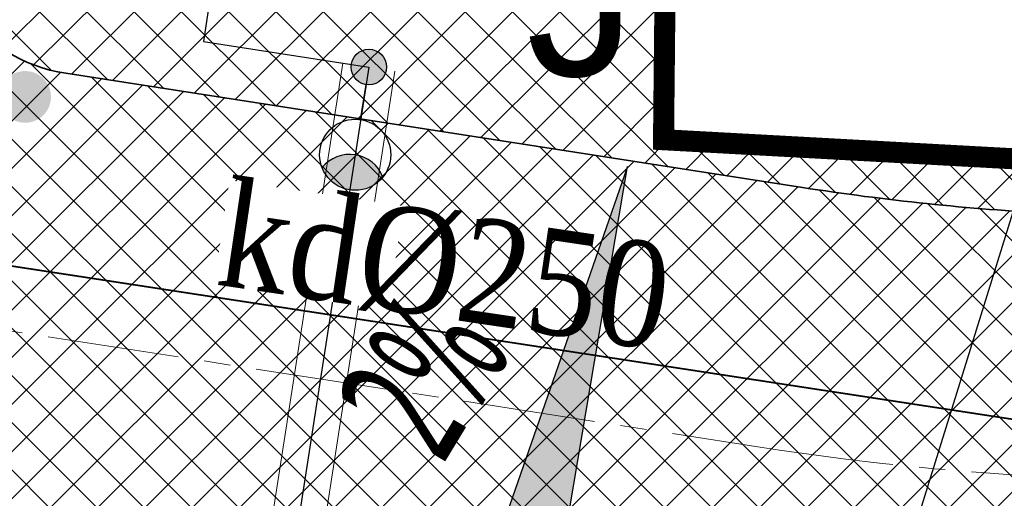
# Model space of a CAD drawing. Header units: metres. Extents: x 5484066 to 5586315, y 5680530 to 5718493.
# Tile 13 of 110: x 5516061.87 to 5516071.21, y 5683319.07 to 5683323.62. Entities that reach past the tile are written whole.
import ezdxf
from ezdxf import colors
from ezdxf.entities.mleader import LeaderData, LeaderLine
from ezdxf.enums import TextEntityAlignment as Align
from ezdxf.lldxf.tags import DXFTag
from ezdxf.math import Vec2, Vec3

# ---------------------------------------------------------------- set-up
doc = ezdxf.new("R2010")
doc.units = ezdxf.units.M
doc.linetypes.add('01-SIM Weglinie-PZT-PTW_06-10-2025$0$CENTER', pattern=[2, 1.25, -0.25, 0.25, -0.25])
doc.linetypes.add('01-SIM Weglinie-PZT-PTW_06-10-2025$0$L_0_02', pattern=[0])
for name, color, linetype in [('!rzedne_projektowane_NOWE', 202, 'Continuous'), ('01-SIM Weglinie-PZT-PTW_06-10-2025$0$--EL_KALBE_Nn', 1, '01-SIM Weglinie-PZT-PTW_06-10-2025$0$--LINIA_nN'), ('01-SIM Weglinie-PZT-PTW_06-10-2025$0$--EL_LEGENDA', 1, 'Continuous'), ('01-SIM Weglinie-PZT-PTW_06-10-2025$0$--EL_projektowane', 1, 'Continuous'), ('01-SIM Weglinie-PZT-PTW_06-10-2025$0$A-Bilans', 184, 'Continuous'), ('01-SIM Weglinie-PZT-PTW_06-10-2025$0$A-Granica', 94, '01-SIM Weglinie-PZT-PTW_06-10-2025$0$CENTER'), ('01-SIM Weglinie-PZT-PTW_06-10-2025$0$A-Nawierzchnie', 41, 'Continuous'), ('01-SIM Weglinie-PZT-PTW_06-10-2025$0$CEG_SEL_atrybut_bloku1', 7, 'Continuous'), ('01-SIM Weglinie-PZT-PTW_06-10-2025$0$CEG_SEL_atrybut_bloku2', 9, 'Continuous'), ('_xref', 7, 'Continuous')]:
    doc.layers.add(name, color=color, linetype=linetype)
for name, color, linetype, lineweight in [('01-SIM Weglinie-PZT-PTW_06-10-2025$0$A-Drogi', 251, 'Continuous', 35), ('RR_kd', 106, 'Continuous', 40), ('RR_opis', 7, 'Continuous', 0)]:
    doc.layers.add(name, color=color, linetype=linetype, lineweight=lineweight)
doc.layers.add('01-SIM Weglinie-PZT-PTW_06-10-2025$0$EGB_DzialkaEwidencyjna', color=7, linetype='01-SIM Weglinie-PZT-PTW_06-10-2025$0$L_0_02', lineweight=18, true_color=0x000000)
doc.layers.add('01-SIM Weglinie-PZT-PTW_06-10-2025$0$siatka', color=7, linetype='Continuous', lineweight=25, true_color=0x000000)
doc.styles.add('01-SIM Weglinie-PZT-PTW_06-10-2025$0$GEO-INFO', font='arial.ttf')
doc.styles.add('01-SIM Weglinie-PZT-PTW_06-10-2025$0$ROMANS', font='romans', dxfattribs={"width": 0.9, "oblique": 15})
doc.styles.add('01-SIM Weglinie-PZT-PTW_06-10-2025$0$STANDARD', font='simplex.shx')
doc.styles.add('Garamond', font='GARA.TTF', dxfattribs={"height": 1})
doc.styles.add('verdena2', font='verdana.ttf', dxfattribs={"width": 0.5, "height": 0.75})
tags = doc.linetypes.add('01-SIM Weglinie-PZT-PTW_06-10-2025$0$--LINIA_nN', pattern='A,0.5,-0.2,["nN",01-SIM Weglinie-PZT-PTW_06-10-2025$0$STANDARD,S=0.1,R=0,X=-0.1,Y=-0.05],-0.25', length=0.95).pattern_tags.tags
tags[6] = DXFTag(74, 10)
pattern_1 = [(45, (0, 0), (-0.224506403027, 0.224506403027), []), (135, (0, 0), (-0.224506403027, -0.224506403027), [])]

# ---------------------------------------------------------------- blocks, each defined once
blk = doc.blocks.new('_None')
blk = doc.blocks.new('A$C68D0EB30')
at = {"layer": '!rzedne_projektowane_NOWE'}
for points in [[(-37.7645, 2.1503, 1), (-38.2558, 2.1463, 1)], [(-33.1138, -3.3875), (-32.2914, 1.4857), (-33.9399, -3.2593)]]:
    blk.add_hatch(color=256, dxfattribs=at).paths.add_polyline_path(points)
blk.add_lwpolyline([(-33.1138, -3.3875), (-32.2914, 1.4857), (-33.9399, -3.2593), (-33.1138, -3.3875)], dxfattribs=at)
at = {"layer": '!rzedne_projektowane_NOWE', "char_height": 1.2, "width": 25.417495, "attachment_point": 1, "style": 'verdena2'}
for s, insert, rotation in [('191,27', (-41.1603, 2.274, -10.3), 358.16432), ('2%', (-35.0795, -0.7441), 58.72544), ('191,32', (-41.5865, 0.2165, -10.3), 358.16432)]:
    blk.add_mtext(s, dxfattribs=dict(at, insert=insert, rotation=rotation))
blk = doc.blocks.new('01-SIM Weglinie-PZT-PTW_06-10-2025$0$L_0_02_2')
at = {"color": 0}
blk.add_point((0, 0), dxfattribs=at)
blk = doc.blocks.new('01-SIM Weglinie-PZT-PTW_06-10-2025$0$L_0_02_1')
at = {"color": 0}
blk.add_point((0, 0), dxfattribs=at)
blk = doc.blocks.new('01-SIM Weglinie-PZT-PTW_06-10-2025$0$oprawa zewnetrzna stojaca')
for points in [[(2.625, 0, 0.267949), (2.25, 0.65, 0.57735), (2.25, -0.65, 0.267949)], [(0.375, 0, 1), (-0.375, 0, 1)]]:
    blk.add_hatch(color=256).paths.add_polyline_path(points)
blk.add_line((1.125, 0), (0.375, 0))
for centre, radius in [((1.875, 0), 0.75), ((0, 0), 0.375)]:
    blk.add_circle(centre, radius)
blk.add_arc((2.625, 0), 0.75, 120, 240)
at = {"layer": '01-SIM Weglinie-PZT-PTW_06-10-2025$0$CEG_SEL_atrybut_bloku1', "style": '01-SIM Weglinie-PZT-PTW_06-10-2025$0$ROMANS', "width": 0.6, "flags": 8}
blk.add_attdef('TYP', text='', height=1, dxfattribs=at).set_placement((1.873, 0.9), align=Align.CENTER)
at = {"layer": '01-SIM Weglinie-PZT-PTW_06-10-2025$0$CEG_SEL_atrybut_bloku2', "style": '01-SIM Weglinie-PZT-PTW_06-10-2025$0$ROMANS', "width": 0.6, "flags": 8}
for tag, p in [('OPIS1', (1.873, -1.638)), ('OPIS2', (1.873, -2.499))]:
    blk.add_attdef(tag, text='', height=0.75, dxfattribs=at).set_placement(p, align=Align.CENTER)
blk = doc.blocks.new('01-SIM Weglinie-PZT-PTW_06-10-2025$0$A$C68E8CBC5')
at = {"layer": '01-SIM Weglinie-PZT-PTW_06-10-2025$0$--EL_KALBE_Nn', "linetype": '01-SIM Weglinie-PZT-PTW_06-10-2025$0$--LINIA_nN', "ltscale": 10}
for points in [[(-7170.6, 41063.8), (-10234.1, 21146.5), (-8052.5, 20820.3), (-9497.5, 11164)], [(-9497.5, 11164), (-7929.3, 10920.6)], [(-7929.3, 10920.6), (-9331.1, 1882.5)]]:
    blk.add_lwpolyline(points, dxfattribs=at)
at = {"layer": '01-SIM Weglinie-PZT-PTW_06-10-2025$0$--EL_projektowane', "lineweight": 5}
for p, q in [((-9603.7, 1755.9), (-8176.4, 10959)), ((-9109.6, 1679.3), (-7682.3, 10882.3))]:
    blk.add_line(p, q, dxfattribs=at)
at = {"layer": '01-SIM Weglinie-PZT-PTW_06-10-2025$0$--EL_LEGENDA', "xscale": 450.0000000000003, "yscale": 450.0000000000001, "zscale": 450.0000000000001, "rotation": 261.1778200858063}
blk.add_blockref('01-SIM Weglinie-PZT-PTW_06-10-2025$0$oprawa zewnetrzna stojaca', (-7929.3, 10920.6), dxfattribs=at)
blk = doc.blocks.new('01-SIM Weglinie-PZT-PTW_06-10-2025')
at = {"layer": '01-SIM Weglinie-PZT-PTW_06-10-2025$0$A-Nawierzchnie', "linetype": 'ByBlock', "transparency": 33554508}
h = blk.add_hatch(dxfattribs=at)
h.set_pattern_fill('ANSI37', color=9, scale=0.1, style=0)
h.set_pattern_definition([(45, (615.27432, 129.31925), (-0.224506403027, 0.224506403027), []), (135, (615.27432, 129.31925), (-0.224506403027, -0.224506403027), [])])
h.paths.add_polyline_path([(5516099.6639, 5683319.5096), (5516093.1805, 5683320.4925, 0.024008), (5516090.8891, 5683320.728), (5516071.6665, 5683321.7756, -0.024847), (5516069.2956, 5683322.0234), (5516062.3028, 5683323.1087, -0.363827), (5516061.033, 5683324.5592), (5516063.2311, 5683324.2306), (5516064.4905, 5683332.6469), (5516062.2949, 5683332.9751), (5516065.443, 5683353.3794, 0.414214), (5516062.934, 5683356.8006), (5516050.0898, 5683358.7762, 0.414195), (5516046.6686, 5683356.2674), (5516042.2573, 5683327.5989, 0.414232), (5516044.7663, 5683324.1776), (5516053.3436, 5683322.8583, -0.020079), (5516053.58, 5683322.8121), (5516052.6686, 5683316.9357), (5516054.1509, 5683316.7058), (5516053.921, 5683315.2235), (5516046.9543, 5683316.304), (5516046.5336, 5683313.5915), (5516044.9624, 5683313.8352), (5516043.9616, 5683307.3823), (5516045.5328, 5683307.1386), (5516044.0928, 5683297.8546), (5516044.2411, 5683297.8316), (5516044.0112, 5683296.3494), (5516069.872, 5683292.3384), (5516070.1019, 5683293.8207), (5516070.2501, 5683293.7977), (5516071.69, 5683303.0817), (5516073.2612, 5683302.838), (5516074.2621, 5683309.2909), (5516072.6908, 5683309.5346), (5516073.1116, 5683312.2471), (5516066.1449, 5683313.3276), (5516066.3748, 5683314.8099), (5516068.1406, 5683314.5361), (5516068.7128, 5683314.4528), (5516069.4442, 5683314.3618), (5516070.4218, 5683314.2672), (5516071.2564, 5683314.2106), (5516075.5865, 5683313.9748), (5516074.8502, 5683300.4651), (5516082.2566, 5683299.3801), (5516080.797, 5683289.4165), (5516090.8752, 5683287.9401), (5516092.6102, 5683299.7836), (5516076.4265, 5683302.1545), (5516076.8529, 5683309.9804), (5516087.9488, 5683309.371), (5516088.3054, 5683315.8614), (5516090.617, 5683315.7355, -0.024008), (5516092.4311, 5683315.549), (5516098.5994, 5683314.6138), (5516098.3185, 5683313.3068), (5516091.9943, 5683314.2827), (5516090.3907, 5683303.903), (5516099.094, 5683302.5612), (5516096.4969, 5683285.7468), (5516069.7946, 5683289.8685), (5516048.3426, 5683290.0988), (5516034.9659, 5683291.964), (5516037.0427, 5683305.7156), (5516039.9993, 5683324.3088), (5516043.122, 5683343.0758), (5516045.7965, 5683360.4422), (5516068.3327, 5683356.9759), (5516067.9798, 5683322.477), (5516099.9299, 5683320.7359)])
h = blk.add_hatch(dxfattribs=at)
h.set_pattern_fill('ANSI37', color=254, scale=0.1, style=0)
h.set_pattern_definition(pattern_1)
h.paths.add_polyline_path([(5516068.5313, 5683317.0821), (5516059.7773, 5683318.4408, -0.227866), (5516055.4925, 5683321.3851, 0.228224), (5516053.3461, 5683322.8579), (5516044.7688, 5683324.1772, -0.414232), (5516042.2598, 5683327.5986), (5516046.6711, 5683356.267, -0.414195), (5516050.0923, 5683358.7758), (5516062.9365, 5683356.8003, -0.414214), (5516065.4455, 5683353.3791), (5516061.0526, 5683324.8186, 0.413846), (5516062.3053, 5683323.1083), (5516069.2981, 5683322.023, 0.024847), (5516071.6691, 5683321.7752), (5516090.8916, 5683320.7277, -0.024008), (5516093.183, 5683320.4921), (5516099.6639, 5683319.5096), (5516098.6019, 5683314.6134), (5516092.4336, 5683315.5486, 0.024008), (5516090.6196, 5683315.7351), (5516071.3966, 5683316.7826, -0.024819), (5516068.5349, 5683317.0815)])
h.paths.add_polyline_path([(5516047.432, 5683328.3263), (5516056.323, 5683326.9588, 0.414214), (5516056.8932, 5683327.377), (5516060.6938, 5683352.0864, 0.414214), (5516060.2756, 5683352.6566), (5516051.3846, 5683354.0241, 0.414214), (5516050.8144, 5683353.606), (5516047.0138, 5683328.8965, 0.414214)], flags=16)
h = blk.add_hatch(dxfattribs=at)
h.set_pattern_fill('ANSI37', color=254, scale=0.1, style=0)
h.set_pattern_definition(pattern_1)
h.paths.add_polyline_path([(5516054.1509, 5683316.7058), (5516052.6686, 5683316.9357), (5516053.58, 5683322.8123, -0.135374), (5516054.9791, 5683322.0459), (5516054.1509, 5683316.7058)])
h.paths.add_polyline_path([(5516075.5864, 5683313.9747), (5516074.8502, 5683300.4651), (5516082.2566, 5683299.3801), (5516082.532, 5683301.2601), (5516076.4265, 5683302.1545), (5516076.8529, 5683309.9804), (5516087.9488, 5683309.371), (5516088.0359, 5683310.8685), (5516076.9343, 5683311.4735), (5516077.1658, 5683315.3908), (5516071.338, 5683315.7084, -0.0249), (5516068.3606, 5683316.0199), (5516062.3209, 5683316.9566), (5516062.091, 5683315.4743), (5516068.1309, 5683314.5376, 0.024826), (5516071.2564, 5683314.2106), (5516075.5865, 5683313.9748)])
at = {"layer": '01-SIM Weglinie-PZT-PTW_06-10-2025$0$A-Drogi', "linetype": 'ByBlock'}
blk.add_line((5516062.3053, 5683323.1083), (5516069.2981, 5683322.023), dxfattribs=at)
at = {"layer": '01-SIM Weglinie-PZT-PTW_06-10-2025$0$A-Drogi', "color": 141, "linetype": '01-SIM Weglinie-PZT-PTW_06-10-2025$0$CENTER', "lineweight": 15}
blk.add_line((5516060.1607, 5683320.9112), (5516068.9147, 5683319.5526), dxfattribs=at)
at = {"layer": '01-SIM Weglinie-PZT-PTW_06-10-2025$0$A-Drogi', "linetype": 'ByBlock'}
for centre, radius, start, end in [((5516062.5352, 5683324.5906), 1.5, 171.25578, 261.18385), ((5516072.975, 5683345.7397), 24, 261.1873, 266.8807)]:
    blk.add_arc(centre, radius, start, end, dxfattribs=at)
at = {"layer": '01-SIM Weglinie-PZT-PTW_06-10-2025$0$A-Drogi', "color": 141, "linetype": '01-SIM Weglinie-PZT-PTW_06-10-2025$0$CENTER', "lineweight": 15}
blk.add_arc((5516072.9746, 5683345.7397), 26.5, 261.19377, 266.8807, dxfattribs=at)
at = {"layer": '01-SIM Weglinie-PZT-PTW_06-10-2025$0$A-Granica', "lineweight": 13, "ltscale": 2}
blk.add_lwpolyline([(5516043.122, 5683343.0758, 0.2, 0.2, 0), (5516045.7965, 5683360.4422, 0.2, 0.2, 0), (5516068.3327, 5683356.9759, 0.2, 0.2, 0), (5516067.9798, 5683322.477, 0.2, 0.2, 0), (5516099.9299, 5683320.7359, 0.2, 0.2, 0), (5516098.3185, 5683313.3068, 0.2, 0.2, 0), (5516091.9943, 5683314.2827, 0.2, 0.2, 0), (5516090.3907, 5683303.903, 0.2, 0.2, 0), (5516099.094, 5683302.5612, 0.2, 0.2, 0), (5516096.4969, 5683285.7468, 0.2, 0.2, 0), (5516069.7946, 5683289.8685, 0.2, 0.2, 0), (5516048.3426, 5683290.0988, 0.2, 0.2, 0), (5516034.9659, 5683291.964, 0.2, 0.2, 0), (5516037.0427, 5683305.7156, 0.2, 0.2, 0), (5516039.9993, 5683324.3088, 0.2, 0.2, 0)], format="xyseb", close=True, dxfattribs=at)
at = {"layer": '01-SIM Weglinie-PZT-PTW_06-10-2025$0$EGB_DzialkaEwidencyjna', "linetype": 'CONTINUOUS', "lineweight": 18}
for p, q in [((5516043.122, 5683343.0758), (5516045.7965, 5683360.4422)), ((5516045.7965, 5683360.4422), (5516068.3327, 5683356.9756)), ((5516067.9798, 5683322.477), (5516068.3327, 5683356.9756)), ((5516068.3327, 5683356.9756), (5516067.9798, 5683322.477)), ((5516068.3327, 5683356.9756), (5516082.7976, 5683354.7652)), ((5516082.7976, 5683354.7652), (5516106.5687, 5683351.0967)), ((5516106.5687, 5683351.0967), (5516099.9295, 5683320.7359)), ((5516039.9993, 5683324.3088), (5516043.122, 5683343.0758)), ((5516037.0427, 5683305.7156), (5516039.9993, 5683324.3088)), ((5516099.9295, 5683320.7359), (5516067.9798, 5683322.477)), ((5516067.9798, 5683322.477), (5516099.9295, 5683320.7359)), ((5516099.9295, 5683320.7359), (5516098.3185, 5683313.3068)), ((5516091.9943, 5683314.2827), (5516090.3907, 5683303.903)), ((5516098.3185, 5683313.3068), (5516091.9943, 5683314.2827)), ((5516034.9659, 5683291.964), (5516037.0427, 5683305.7156)), ((5516090.3907, 5683303.903), (5516099.094, 5683302.5612)), ((5516099.094, 5683302.5612), (5516096.4969, 5683285.7468)), ((5516048.3426, 5683290.0988), (5516034.9659, 5683291.964)), ((5516069.7946, 5683289.8685), (5516048.3426, 5683290.0988)), ((5516096.4969, 5683285.7468), (5516069.7946, 5683289.8685))]:
    blk.add_line(p, q, dxfattribs=at)
at = {"layer": '01-SIM Weglinie-PZT-PTW_06-10-2025$0$EGB_DzialkaEwidencyjna', "color": 18, "linetype": 'Continuous', "true_color": 0x000000, "xscale": 0.5, "yscale": 0.5, "zscale": 0.5}
for name, rotation in [('01-SIM Weglinie-PZT-PTW_06-10-2025$0$L_0_02_2', 356.8800000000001), ('01-SIM Weglinie-PZT-PTW_06-10-2025$0$L_0_02_1', 89.41000000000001), ('01-SIM Weglinie-PZT-PTW_06-10-2025$0$L_0_02_2', 89.41000000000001), ('01-SIM Weglinie-PZT-PTW_06-10-2025$0$L_0_02_1', 356.8800000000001)]:
    blk.add_blockref(name, (5516067.9798, 5683322.477), dxfattribs=dict(at, rotation=rotation))
at = {"layer": '01-SIM Weglinie-PZT-PTW_06-10-2025$0$siatka', "linetype": 'ByBlock', "xscale": 0.001, "yscale": 0.001, "zscale": 0.001}
blk.add_blockref('01-SIM Weglinie-PZT-PTW_06-10-2025$0$A$C68E8CBC5', (5516073.1116, 5683312.2471), dxfattribs=at)
at = {"layer": '01-SIM Weglinie-PZT-PTW_06-10-2025$0$A-Bilans', "linetype": 'ByBlock', "insert": (5516066.6762, 5683324.5846, -10.3), "char_height": 1.5, "width": 2.445415, "attachment_point": 1, "style": '01-SIM Weglinie-PZT-PTW_06-10-2025$0$GEO-INFO'}
blk.add_mtext('J', dxfattribs=at)

msp = doc.modelspace()

# ---------------------------------------------------------------- block references
at = {"layer": '_xref'}
for name, p in [('01-SIM Weglinie-PZT-PTW_06-10-2025', (0, 0)), ('A$C68D0EB30', (5516099.9299, 5683320.7359))]:
    msp.add_blockref(name, p, dxfattribs=at)

# ---------------------------------------------------------------- next in the draw order: leaders
at = {"layer": 'RR_opis'}
ml = msp.add_multileader_mtext('Standard', dxfattribs=at)
ml.set_content('191.23\\P190.53 189.93', color=256, style='Garamond')
ml.set_leader_properties()
ml.set_arrow_properties(name='NONE')
ml.build(insert=Vec2(0, 0))
ml.multileader.update_dxf_attribs({"text_left_attachment_type": 6, "text_right_attachment_type": 6, "dogleg_length": 0.1})
ctx = ml.context
ctx.base_point, ctx.char_height, ctx.landing_gap_size, ctx.plane_origin = Vec3(5516072.4691, 5683325.5752), 0.8, 0.1, Vec3(-1103266.0788, 54715.494)
ctx.left_attachment, ctx.right_attachment = 6, 6
notes = []
notes.append((ctx, [(0, (1, 1, 0), (5516072.4691, 5683325.5752), (1, 0), 0.1, [(0, [(5516069.6027, 5683316.3234)], 0, [])])]))
ctx.mtext.insert, ctx.mtext.width = Vec3(5516072.6691, 5683326.5352), 3.338219
ctx.mtext.has_bg_fill, ctx.mtext.bg_color, ctx.mtext.bg_scale_factor, ctx.mtext.bg_transparency, ctx.mtext.use_window_bg_color = 1, -1027028792, 1, 0, 1
for ctx, leaders in notes:
    for number, flags, end, landing, length, lines in leaders:
        leader = LeaderData()
        leader.index, (leader.has_last_leader_line, leader.has_dogleg_vector, leader.attachment_direction) = number, flags
        leader.last_leader_point, leader.dogleg_vector, leader.dogleg_length = Vec3(end), Vec3(landing), length
        for number, points, colour, breaks in lines:
            line = LeaderLine()
            line.index, line.vertices, line.color, line.breaks = number, Vec3.list(points), colors.encode_raw_color(colour), breaks
            leader.lines.append(line)
        ctx.leaders.append(leader)

# ---------------------------------------------------------------- next in the draw order: linework, layer by layer
at = {"layer": 'RR_kd'}
msp.add_line((5516080.5657, 5683318.3974), (5516057.6781, 5683321.9041), dxfattribs=at)

# ---------------------------------------------------------------- next in the draw order: texts
at = {"layer": 'RR_opis', "insert": (5516063.8605, 5683322.0918), "char_height": 1, "width": 1.668077, "attachment_point": 1, "rotation": 351.55309, "style": 'Garamond', "bg_fill": 3, "box_fill_scale": 1, "bg_fill_color": 256, "bg_fill_true_color": 13158600, "bg_fill_transparency": 0}
msp.add_mtext('kd%%C250', dxfattribs=at)

doc.saveas('drawing.dxf')
